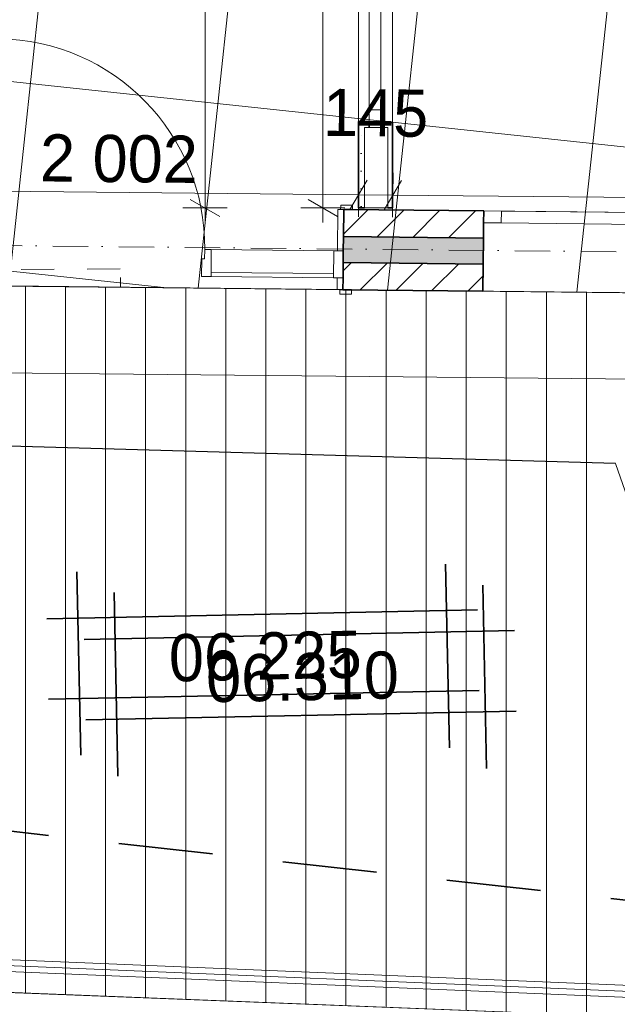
# Model space of a CAD drawing. Header units: millimetres. Extents: x -738537 to 1850049, y -250217 to 604013.
# Tile 126 of 220: x -112224 to -109689, y 75667 to 79843. Entities that reach past the tile are written whole.
import ezdxf

# ---------------------------------------------------------------- set-up
doc = ezdxf.new("R2010")
doc.units = ezdxf.units.MM
doc.header["$MEASUREMENT"] = 0
doc.set_wipeout_variables(frame=1)
for name, pattern in [('Dashed', [280, 140, -140]), ('Dot & Dashed', [280, 150, -60, 0, -70]), ('Long Dashed', [700, 400, -300]), ('Wipeout_Contour', [1000, 0, -1000])]:
    doc.linetypes.add(name, pattern=pattern)
for name, color, linetype, lineweight in [('0_Pen_No__3', 30, 'Continuous', 15), ('0_Pen_No__6', 7, 'Continuous', 5), ('A_FLOORS FINISH_Pen_No__128', 9, 'Continuous', 0), ('A_FLOORS STRUCTURE_Pen_No__128', 9, 'Continuous', 0), ('A_FLOORS STRUCTURE_Pen_No__3', 30, 'Continuous', 15), ('A_SITE 3D_Pen_No__128', 9, 'Continuous', 0), ('A_WALL LOAD_Pen_No__1', 214, 'Continuous', 35), ('A_WALL LOAD_Pen_No__3', 30, 'Continuous', 15), ('A_WALL LOAD_Pen_No__6', 7, 'Continuous', 5), ('BUILDING_Pen_No__2', 1, 'Continuous', 25), ('C-GRID _Pen_No__5', 4, 'Continuous', 5), ('C_DIMS - GA_Pen_No__6', 7, 'Continuous', 5), ('C_TEXT GA_Pen_No__6', 7, 'Continuous', 5), ('SEWER LINE_Pen_No__1', 214, 'Continuous', 35), ('SEWER LINE_Pen_No__4', 5, 'Continuous', 5), ('TOPO_Pen_No__15', 7, 'Continuous', 20)]:
    doc.layers.add(name, color=color, linetype=linetype, lineweight=lineweight)
for name, color, linetype, lineweight, true_color in [('0_Pen_No__7', 7, 'Continuous', 5, 0x9f07ff), ('A_FLOORS FINISH_Pen_No__168', 7, 'Continuous', 5, 0x996633), ('A_WALL LOAD_Pen_No__21', 7, 'Continuous', 0, 0x00ff4d), ('A_WALL LOAD_Pen_No__7', 7, 'Continuous', 5, 0x9f07ff)]:
    doc.layers.add(name, color=color, linetype=linetype, lineweight=lineweight, true_color=true_color)
doc.layers.add('A_FLOORS STRUCTURE', color=7, linetype='Continuous')
doc.layers.add('C_DIMS - GA', color=7, linetype='Continuous')
doc.styles.add('GENERATED_STYLE_1', font='GOTHIC.TTF')
doc.dimstyles.new('GENERATED_STYLE__1', dxfattribs={"dimtxt": 200, "dimasz": 95, "dimexe": 0.18, "dimexo": 90000, "dimgap": 0.09, "dimtad": 1, "dimdec": 0, "dimzin": 0, "dimdsep": 46, "dimtxsty": 'GENERATED_STYLE_1', "dimblk": 'ARROWHEAD_2', "dimblk1": 'ARROWHEAD_2', "dimblk2": 'ARROWHEAD_2', "dimcen": 0.09, "dimclrd": 7, "dimclre": 7, "dimclrt": 7, "dimadec": 0, "dimazin": 0, "dimtfac": 1, "dimtdec": 4, "dimtmove": 0, "dimatfit": 3, "dimfxl": 1, "dimtolj": 1, "dimtzin": 0, "dimarcsym": 0})
doc.dimstyles.new('GENERATED_STYLE__3', dxfattribs={"dimtxt": 200, "dimasz": 95, "dimexe": 0.18, "dimexo": 90000, "dimgap": 0.09, "dimtad": 1, "dimdec": 0, "dimzin": 0, "dimdsep": 46, "dimtxsty": 'GENERATED_STYLE_1', "dimblk": 'ARROWHEAD_2', "dimblk1": 'ARROWHEAD_2', "dimblk2": 'ARROWHEAD_2', "dimcen": 0.09, "dimclrd": 7, "dimclre": 7, "dimclrt": 7, "dimadec": 0, "dimazin": 0, "dimtfac": 1, "dimtdec": 4, "dimtmove": 2, "dimatfit": 3, "dimfxl": 1, "dimtolj": 1, "dimtzin": 0, "dimarcsym": 0})
pattern_1 = [(0, (0, 0), (0, 75), [0, -75])]

# ---------------------------------------------------------------- blocks, each defined once
blk = doc.blocks.new('Rail Wired 02 20[104]', base_point=(-112622.1, 75846))
at = {"layer": '0_Pen_No__6', "color": 7, "linetype": 'Continuous', "lineweight": 5}
blk.add_line((-112622.1, 75846), (-109598.5, 75720.2), dxfattribs=at)
at = {"layer": '0_Pen_No__6', "color": 7, "linetype": 'Continuous', "lineweight": 5, "flags": 128}
blk.add_lwpolyline([(-112597.1, 75869.9), (-112647.2, 75822), (-109599.6, 75695.2), (-109597.4, 75745.2)], close=True, dxfattribs=at)
blk = doc.blocks.new('*D399')
at = {"layer": 'C_DIMS - GA_Pen_No__6', "color": 7, "linetype": 'Continuous', "lineweight": 5, "transparency": 16777216}
for p, q in [((-111000.6, 82693.4), (-110875.6, 82621.2)), ((-110844.3, 82657.3), (-111031.8, 82657.3)), ((-110938.1, 79044.4), (-110938.1, 82657.3)), ((-111000.6, 79080.5), (-110875.6, 79008.3)), ((-110844.3, 79044.4), (-111031.8, 79044.4)), ((-110938.1, 78983.3), (-110938.1, 79044.4))]:
    blk.add_line(p, q, dxfattribs=at)
at = {"layer": 'C_DIMS - GA_Pen_No__6', "color": 7, "lineweight": 5, "transparency": 16777216, "char_height": 200, "attachment_point": 7, "rotation": 90, "style": 'GENERATED_STYLE_1'}
for s, insert in [('\\A1;{\\pql;\\fCentury Gothic|b0|i0|c0|p34;143}', (-110978.1, 82152.5)), ('\\A1;{\\pql;\\fCentury Gothic|b0|i0|c0|p34;3\xa0613}', (-110978.1, 80264.5))]:
    blk.add_mtext(s, dxfattribs=dict(at, insert=insert))
blk = doc.blocks.new('ARROWHEAD_2')
at = {"color": 0, "linetype": 'Continuous', "lineweight": 0}
for p, q in [((-0.378, -0.655), (0.378, 0.655)), ((0, 0), (-1, 0))]:
    blk.add_line(p, q, dxfattribs=at)
blk = doc.blocks.new('*D427')
at = {"layer": 'C_DIMS - GA_Pen_No__6', "color": 7, "linetype": 'Continuous', "lineweight": 5, "transparency": 16777216}
for p, q in [((-111375.5, 82764.1), (-111500.5, 82836.3)), ((-111438, 82800.2), (-111438, 82861.4)), ((-111344.3, 82800.2), (-111531.8, 82800.2)), ((-111438, 79044.4), (-111438, 82800.2)), ((-111500.5, 79080.5), (-111375.5, 79008.3)), ((-111344.3, 79044.4), (-111531.8, 79044.4)), ((-111438, 78983.3), (-111438, 79044.4))]:
    blk.add_line(p, q, dxfattribs=at)
at = {"layer": 'C_DIMS - GA_Pen_No__6', "color": 7, "lineweight": 5, "transparency": 16777216, "insert": (-111478, 80570.3), "char_height": 200, "attachment_point": 7, "rotation": 90, "style": 'GENERATED_STYLE_1'}
blk.add_mtext('\\A1;{\\pql;\\fCentury Gothic|b0|i0|c0|p34;3\xa0756}', dxfattribs=at)
blk = doc.blocks.new('*D428')
at = {"layer": 'C_DIMS - GA_Pen_No__6', "color": 7, "linetype": 'Continuous', "lineweight": 5, "transparency": 16777216}
for p, q in [((-113009.2, 79029.4), (-113007.3, 79216.9)), ((-112789.2, 79027.2), (-112787.3, 79214.6)), ((-112971.5, 79185.3), (-113044.9, 79061)), ((-112751.5, 79183), (-112824.9, 79058.8)), ((-113069.3, 79123.8), (-113008.2, 79123.1)), ((-113008.2, 79123.1), (-112788.2, 79120.9)), ((-112788.2, 79120.9), (-110786.3, 79100.5))]:
    blk.add_line(p, q, dxfattribs=at)
at = {"layer": 'C_DIMS - GA_Pen_No__6', "color": 7, "lineweight": 5, "transparency": 16777216, "insert": (-113172.4, 79370.1), "char_height": 200, "attachment_point": 7, "rotation": 359.4159, "style": 'GENERATED_STYLE_1'}
blk.add_mtext('\\A1;{\\pql;\\fCentury Gothic|b0|i0|c0|p34;220}', dxfattribs=at)
blk = doc.blocks.new('*D429')
at = {"layer": 'C_DIMS - GA_Pen_No__6', "color": 7, "linetype": 'Continuous', "lineweight": 5, "transparency": 16777216}
for p, q in [((-112789.2, 79027.2), (-112787.3, 79214.6)), ((-112751.5, 79183), (-112824.9, 79058.8)), ((-110749.6, 79162.6), (-110823.1, 79038.4)), ((-110787.3, 79006.8), (-110785.4, 79194.2)), ((-112788.2, 79120.9), (-110786.3, 79100.5)), ((-110786.3, 79100.5), (-110641.4, 79099))]:
    blk.add_line(p, q, dxfattribs=at)
at = {"layer": 'C_DIMS - GA_Pen_No__6', "color": 7, "lineweight": 5, "transparency": 16777216, "char_height": 200, "attachment_point": 7, "rotation": 359.4159, "style": 'GENERATED_STYLE_1'}
for s, insert in [('\\A1;{\\pql;\\fCentury Gothic|b0|i0|c0|p34;145}', (-110938.1, 79347.4)), ('\\A1;{\\pql;\\fCentury Gothic|b0|i0|c0|p34;2\xa0002}', (-112138.9, 79154.3))]:
    blk.add_mtext(s, dxfattribs=dict(at, insert=insert))
blk = doc.blocks.new('*D430')
at = {"layer": 'C_DIMS - GA_Pen_No__6', "color": 7, "linetype": 'Continuous', "lineweight": 5, "transparency": 16777216}
for p, q in [((-110749.6, 79162.6), (-110823.1, 79038.4)), ((-110604.6, 79161.1), (-110678.1, 79036.9)), ((-110642.3, 79005.3), (-110640.4, 79192.8)), ((-110786.3, 79100.5), (-110641.4, 79099)), ((-110641.4, 79099), (-106679.5, 79058.6))]:
    blk.add_line(p, q, dxfattribs=at)
blk = doc.blocks.new('*D431')
at = {"layer": 'C_DIMS - GA_Pen_No__6', "color": 7, "linetype": 'Continuous', "lineweight": 5, "transparency": 16777216}
for p, q in [((-110604.6, 79161.1), (-110678.1, 79036.9)), ((-110642.3, 79005.3), (-110640.4, 79192.8)), ((-106642.8, 79120.8), (-106716.2, 78996.5)), ((-106680.5, 78964.9), (-106678.5, 79152.4)), ((-110641.4, 79099), (-106679.5, 79058.6)), ((-106679.5, 79058.6), (-106534.5, 79057.2))]:
    blk.add_line(p, q, dxfattribs=at)
at = {"layer": 'C_DIMS - GA_Pen_No__6', "color": 7, "lineweight": 5, "transparency": 16777216, "char_height": 200, "attachment_point": 7, "rotation": 359.4159, "style": 'GENERATED_STYLE_1'}
for s, insert in [('\\A1;{\\pql;\\fCentury Gothic|b0|i0|c0|p34;145}', (-106870.3, 79212.9)), ('\\A1;{\\pql;\\fCentury Gothic|b0|i0|c0|p34;3\xa0962}', (-109012, 79122.4))]:
    blk.add_mtext(s, dxfattribs=dict(at, insert=insert))
blk = doc.blocks.new('*D507')
at = {"layer": 'C_DIMS - GA_Pen_No__6', "color": 7, "linetype": 'Continuous', "lineweight": 5, "transparency": 16777216}
for p, q in [((-112749.6, 78411.8), (-112823, 78287.5)), ((-112785.4, 78443.4), (-112787.2, 78255.9)), ((-112786.3, 78349.7), (-112847.4, 78350.3)), ((-100723.4, 78231.2), (-112786.3, 78349.7)), ((-100760.1, 78169), (-100686.7, 78293.3)), ((-100722.5, 78324.9), (-100724.3, 78137.4)), ((-100662.3, 78230.6), (-100723.4, 78231.2))]:
    blk.add_line(p, q, dxfattribs=at)
at = {"layer": 'C_DIMS - GA_Pen_No__6', "color": 7, "lineweight": 5, "transparency": 16777216, "insert": (-107184.6, 78334.6), "char_height": 200, "attachment_point": 7, "rotation": 359.4371, "style": 'GENERATED_STYLE_1'}
blk.add_mtext('\\A1;{\\pql;\\fCentury Gothic|b0|i0|c0|p34;12\xa0063}', dxfattribs=at)

msp = doc.modelspace()

# ---------------------------------------------------------------- hatches: boundary and pattern name
at = {"layer": '0_Pen_No__7', "linetype": 'Continuous', "lineweight": 5, "true_color": 0x000000}
h = msp.add_hatch(dxfattribs=at)
h.set_pattern_fill('ANSI31', color=18, scale=870, style=0)
h.paths.add_polyline_path([(-110850.7, 78922.6), (-110256.7, 78916.5), (-110255.5, 79031.5), (-110849.5, 79037.6)])
at = {"layer": 'A_FLOORS FINISH_Pen_No__128', "linetype": 'Continuous', "lineweight": 0}
h = msp.add_hatch(dxfattribs=at)
h.set_pattern_fill('PATTERN__TILES_ANGLED2', color=9, style=0, pattern_type=2)
h.set_pattern_definition([(83.9, (0, 0), (-795.4704, 85.0113), []), (173.9, (0, 0), (85.0113, 795.4704), [])])
h.paths.add_polyline_path([(-114209.3, 85279.7), (-113008.9, 85150.6), (-113007.1, 78719.7), (-100428.1, 78590.9), (-99191.2, 85244.8), (-98901.2, 86804.4), (-98836.7, 87151.5), (-113822.1, 88830.6)])
at = {"layer": 'A_WALL LOAD_Pen_No__7', "linetype": 'Continuous', "lineweight": 5, "true_color": 0x9f07ff}
h = msp.add_hatch(dxfattribs=at)
h.set_pattern_fill('HATCH__GYPSUM', color=190, style=0, pattern_type=2)
h.set_pattern_definition(pattern_1)
h.paths.add_polyline_path([(-110787, 79386), (-110762, 79386), (-110742, 79386), (-110742, 79411), (-110787, 79411)])
h = msp.add_hatch(dxfattribs=at)
h.set_pattern_fill('HATCH__GYPSUM', color=190, style=0, pattern_type=2)
h.set_pattern_definition(pattern_1)
h.paths.add_polyline_path([(-110762, 79386), (-110787, 79386), (-110786.9, 79044.4), (-110761.9, 79044.4)])
h = msp.add_hatch(dxfattribs=at)
h.set_pattern_fill('HATCH__GYPSUM', color=190, style=0, pattern_type=2)
h.set_pattern_definition(pattern_1)
h.paths.add_polyline_path([(-110642, 79406.1), (-110692, 79406.1), (-110692, 79386.1), (-110662, 79386.1), (-110642, 79386.1)])
h = msp.add_hatch(dxfattribs=at)
h.set_pattern_fill('HATCH__GYPSUM', color=190, style=0, pattern_type=2)
h.set_pattern_definition(pattern_1)
h.paths.add_polyline_path([(-110662, 79386.1), (-110661.9, 79044.4), (-110641.9, 79044.4), (-110642, 79386.1)])
msp.add_hatch(color=190, dxfattribs=at).paths.add_polyline_path([(-110851.8, 78812.6), (-110257.8, 78806.5), (-110256.7, 78916.5), (-110850.7, 78922.6)])

# ---------------------------------------------------------------- linework, layer by layer
at = {"layer": '0_Pen_No__3', "color": 30, "linetype": 'Dashed', "lineweight": 15}
msp.add_lwpolyline([(-129902, 72543.1), (-119138.4, 72527.4), (-119134.7, 75050.7), (-112750.5, 75038.1), (-112723.1, 75735.6), (-112619.8, 78361.8), (-111794.5, 78329.3), (-111797.4, 78786.1), (-119971.4, 78733.6), (-120027.5, 73421.6), (-129059.4, 73384.8), (-129051.8, 78561.8), (-129893.2, 78569.4)], close=True, dxfattribs=at)
at = {"layer": 'A_FLOORS FINISH_Pen_No__168', "color": 25, "linetype": 'Continuous', "lineweight": 5, "true_color": 0x996633, "flags": 128}
msp.add_lwpolyline([(-114209.3, 85279.7), (-113008.9, 85150.6), (-113007.1, 78719.7), (-100428.1, 78590.9), (-99191.2, 85244.8), (-98901.2, 86804.4), (-98836.7, 87151.5), (-113822.1, 88830.6)], close=True, dxfattribs=at)
at = {"layer": 'A_WALL LOAD_Pen_No__1', "color": 214, "linetype": 'Continuous', "lineweight": 35}
for p, q in [((-110787, 79386), (-110787, 79411)), ((-110742, 79411), (-110787, 79411)), ((-110742, 79411), (-110787, 79411)), ((-110787, 79386), (-110787, 79411)), ((-110742, 79386), (-110742, 79411)), ((-110692, 79406.1), (-110642, 79406.1)), ((-110692, 79406.1), (-110642, 79406.1)), ((-110692, 79386.1), (-110692, 79406.1)), ((-110642, 79386.1), (-110642, 79406.1)), ((-110642, 79386.1), (-110642, 79406.1)), ((-110850.7, 78922.6), (-110849.5, 79037.6)), ((-110850.7, 78922.6), (-110849.5, 79037.6)), ((-110850.7, 78922.6), (-110849.5, 79037.6)), ((-110849.5, 79037.6), (-110812.5, 79037.2)), ((-110849.5, 79037.6), (-110812.5, 79037.2)), ((-110849.5, 79037.6), (-110812.5, 79037.2)), ((-110255.5, 79031.5), (-110256, 78981.5)), ((-110255.5, 79031.5), (-110256, 78981.5)), ((-110255.5, 79031.5), (-110256, 78981.5)), ((-110256, 78981.5), (-110256.7, 78916.5)), ((-110256, 78981.5), (-110256.7, 78916.5)), ((-110851.3, 78862.6), (-110850.7, 78922.6)), ((-110851.3, 78862.6), (-110850.7, 78922.6)), ((-110851.3, 78862.6), (-110850.7, 78922.6)), ((-110850.7, 78922.6), (-110256.7, 78916.5)), ((-110256.7, 78916.5), (-110257.8, 78806.5)), ((-110256.7, 78916.5), (-110257.8, 78806.5)), ((-110851.8, 78812.6), (-110851.3, 78862.6)), ((-110851.8, 78812.6), (-110851.3, 78862.6)), ((-110851.8, 78812.6), (-110851.3, 78862.6)), ((-110852.5, 78747.6), (-110851.8, 78812.6)), ((-110852.5, 78747.6), (-110851.8, 78812.6)), ((-110852.5, 78747.6), (-110851.8, 78812.6)), ((-110851.8, 78812.6), (-110257.8, 78806.5))]:
    msp.add_line(p, q, dxfattribs=at)
for points in [[(-110787, 79386), (-110786.9, 79044.4)], [(-110641.9, 79044.4), (-110642, 79386.1)], [(-110255.5, 79031.5), (-110849.5, 79037.6)], [(-110786.9, 79044.4), (-110761.9, 79044.4)], [(-110661.9, 79044.4), (-110641.9, 79044.4)]]:
    msp.add_lwpolyline(points, dxfattribs=at)
at = {"layer": 'A_WALL LOAD_Pen_No__21', "color": 100, "linetype": 'Continuous', "lineweight": 0, "true_color": 0x00ff4d}
for p, q in [((-110762, 79386), (-110761.9, 79044.4)), ((-110762, 79386), (-110742, 79386)), ((-110692, 79386.1), (-110742, 79386)), ((-110692, 79386.1), (-110742, 79386)), ((-110692, 79386.1), (-110742, 79386)), ((-110662, 79386.1), (-110692, 79386.1)), ((-110661.9, 79044.4), (-110662, 79386.1))]:
    msp.add_line(p, q, dxfattribs=at)
msp.add_lwpolyline([(-110761.9, 79044.4), (-110661.9, 79044.4)], dxfattribs=at)
at = {"layer": 'A_WALL LOAD_Pen_No__3', "color": 30, "linetype": 'Continuous', "lineweight": 15}
for p, q in [((-110787.5, 82361), (-110787, 79411)), ((-110642.5, 82366.1), (-110642, 79406.1)), ((-110876.3, 78862.9), (-110874.5, 79037.9)), ((-110874.5, 79037.9), (-110849.5, 79037.6)), ((-110862.5, 79037.7), (-110862.3, 79056.7)), ((-110812.5, 79037.2), (-110862.5, 79037.7)), ((-110862.3, 79056.7), (-110812.3, 79056.2)), ((-110849.5, 79037.6), (-110851.3, 78862.6)), ((-110812.3, 79056.2), (-110812.5, 79037.2)), ((-110255.5, 79031.5), (-107410.7, 79002.4)), ((-110851.3, 78862.6), (-110876.3, 78862.9)), ((-110877.5, 78747.9), (-110852.5, 78747.6))]:
    msp.add_line(p, q, dxfattribs=at)
msp.add_arc((-112323.2, 78877.7), 884, 359.4139, 89.4139, dxfattribs=at)
at = {"layer": 'A_WALL LOAD_Pen_No__6', "color": 7, "linetype": 'Continuous', "lineweight": 5}
for p, q in [((-110742.4, 82311), (-110742, 79461)), ((-110692, 79461.1), (-110692.4, 82311.1)), ((-110692, 79461.1), (-110742, 79461)), ((-110742, 79461), (-110742, 79386)), ((-110692, 79386.1), (-110692, 79461.1)), ((-110180.5, 79030.8), (-110255.5, 79031.5)), ((-110181, 78980.8), (-110180.5, 79030.8)), ((-107485.7, 79003.2), (-110180.5, 79030.8)), ((-110256, 78981.5), (-110181, 78980.8)), ((-110181, 78980.8), (-107486.2, 78953.2)), ((-111439.7, 78828.6), (-111439.3, 78868.6)), ((-111439.3, 78868.6), (-111411.3, 78868.3)), ((-111452.5, 78753.8), (-111451.7, 78828.8)), ((-111451.7, 78828.8), (-111439.7, 78828.6)), ((-111411.3, 78868.3), (-111412.5, 78753.3)), ((-111411.3, 78868.3), (-110891.3, 78863)), ((-110892.5, 78748), (-110891.3, 78863)), ((-110891.3, 78863), (-110851.3, 78862.6)), ((-110851.3, 78862.6), (-110852.5, 78747.6)), ((-111412.5, 78753.3), (-111452.5, 78753.8)), ((-110892.3, 78766), (-111412.3, 78771.3)), ((-110852.5, 78747.6), (-110892.5, 78748))]:
    msp.add_line(p, q, dxfattribs=at)
msp.add_lwpolyline([(-111412.5, 78753.3), (-110892.5, 78748), (-110891.3, 78863), (-111411.3, 78868.3)], close=True, dxfattribs=at)

# ---------------------------------------------------------------- dimensions: what is measured, and where the dimension line sits
at = {"layer": 'C_DIMS - GA', "color": 7, "linetype": 'Continuous', "lineweight": 5}
for base, p1, p2, angle, dimstyle, picture, middle, turn in [((-111438, 82800.2), (-110786.9, 79044.4), (-110787.5, 82800.2), 90, 'GENERATED_STYLE__1', '*D427', (-111578, 80913.8), 90), ((-110938.1, 82657.3), (-110786.9, 79044.4), (-110642.5, 82657.3), 90, 'GENERATED_STYLE__1', '*D399', (-111078.1, 80608), 90), ((-110786.3, 79100.5), (-112788.9, 79057.4), (-110786.9, 79044.4), 359.4159, 'GENERATED_STYLE__1', '*D429', (-111794.3, 79250.8), 359.4159), ((-106679.5, 79058.6), (-110641.9, 79044.4), (-106680.1, 79002.2), 359.4159, 'GENERATED_STYLE__1', '*D431', (-108667.5, 79218.9), 359.4159), ((-112788.2, 79120.9), (-113008.9, 79059.7), (-112788.9, 79057.4), 359.4159, 'GENERATED_STYLE__3', '*D428', (-112942.7, 79467.7), 359.4159), ((-110641.4, 79099), (-110786.9, 79044.4), (-110641.9, 79044.4), 359.4159, 'GENERATED_STYLE__3', '*D430', (-110708.4, 79445.1), 359.4159)]:
    dim = msp.add_linear_dim(base=base, p1=p1, p2=p2, angle=angle, dimstyle=dimstyle, dxfattribs=at)
    dim.commit()
    dim.dimension.update_dxf_attribs({"geometry": picture, "text_midpoint": middle, "dimtype": 160, "text_rotation": turn})

# ---------------------------------------------------------------- next in the draw order: wipeouts: each hides what was drawn before it
at = {"color": 254, "linetype": 'Wipeout_Contour', "lineweight": 0, "ltscale": 1067346.292410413}
msp.add_wipeout([(-112606.1, 78715.6), (-112714.8, 75735.3), (-109602.7, 75612.8), (-109507.2, 78019.2), (-109498.4, 78240.7), (-100547.7, 77900.4), (-100419.3, 78590.9), (-112445.3, 78714)], dxfattribs=at).dxf.layer = 'A_FLOORS STRUCTURE'

# ---------------------------------------------------------------- next in the draw order: hatches: boundary and pattern name
at = {"layer": '0_Pen_No__7', "linetype": 'Continuous', "lineweight": 5, "true_color": 0x000000}
h = msp.add_hatch(dxfattribs=at)
h.set_pattern_fill('ANSI31', color=18, scale=870, style=0)
h.paths.add_polyline_path([(-110853, 78697.6), (-110259, 78691.5), (-110257.8, 78806.5), (-110851.8, 78812.6)])
at = {"layer": 'A_FLOORS STRUCTURE_Pen_No__128', "linetype": 'Continuous', "lineweight": 0}
h = msp.add_hatch(dxfattribs=at)
h.set_pattern_fill('PATTERN__DECK_II', color=9, style=0, pattern_type=2)
h.set_pattern_definition([(90, (0, 0), (-170, 0), [])])
h.paths.add_polyline_path([(-112606.1, 78715.6), (-112714.8, 75735.3), (-109602.7, 75612.8), (-109507.2, 78019.2), (-109498.4, 78240.7), (-100547.7, 77900.4), (-100419.3, 78590.9), (-112445.3, 78714)])
at = {"layer": 'A_SITE 3D_Pen_No__128', "linetype": 'Continuous', "lineweight": 0}
h = msp.add_hatch(dxfattribs=at)
h.set_pattern_fill('PATTERN__PAVING', color=9, style=0, pattern_type=2)
h.set_pattern_definition([(0, (20053.95, 1033.6), (0, 400), [300, -100]), (0, (20353.95, 1133.6), (0, 400), [300, -100]), (0, (20253.95, 1233.6), (0, 400), [300, -100]), (0, (20153.95, 1333.6), (0, 400), [300, -100]), (90, (20253.95, 1033.6), (-400, 0), [300, -100]), (90, (20153.95, 1133.6), (-400, 0), [300, -100]), (90, (20053.95, 1233.6), (-400, 0), [300, -100]), (90, (20353.95, 1333.6), (-400, 0), [300, -100])])
h.paths.add_polyline_path([(-113774.8, 89196.8), (-98783.8, 87454.8), (-99198.5, 85205.6), (-96185.9, 83435.6), (-95783.9, 86779.8), (-92399.2, 86367.7), (-92399.2, 91976.2), (-85899.2, 91976.2), (-85899.2, 84290.4, 0.116634), (-85562.7, 83478.7), (-84856.4, 82687.8), (-81078.9, 80039.2), (-80162.4, 79600.8), (-75775.8, 78209.1), (-70191.6, 78471.5, 0.103683), (-68959.3, 79690.8), (-68528.6, 80917.5), (-68168.9, 82333.4), (-67867.6, 84420.9), (-67919, 85319.5), (-68602.9, 87625.8), (-68756.6, 87577.3), (-68067.7, 85290.9), (-68029.1, 84441.7), (-68335.9, 82451), (-68681.2, 80958.8), (-69095.9, 79803.2, -0.100494), (-70228, 78696.8), (-75693.1, 78514.3), (-80076.9, 79856.2), (-80949.5, 80226.9), (-84735.5, 83025.2), (-85281.8, 83645.1, -0.117949), (-85618.3, 84456.7), (-85618.3, 85412.2), (-84330.3, 86367.7), (-84330.3, 92329), (-85618.3, 92329), (-85618.3, 92317.2), (-97876.4, 92317.2), (-98743.1, 87655), (-113758.4, 89337.5)])

# ---------------------------------------------------------------- next in the draw order: linework, layer by layer
at = {"layer": 'A_FLOORS FINISH_Pen_No__168', "color": 25, "linetype": 'Continuous', "lineweight": 5, "true_color": 0x996633, "flags": 128}
msp.add_lwpolyline([(-112788.9, 78719.2), (-100430.9, 78584), (-98899.9, 86811.4), (-110177.2, 88075), (-110536, 84875), (-112788.9, 85127.1)], close=True, dxfattribs=at)
at = {"layer": 'A_FLOORS STRUCTURE_Pen_No__3', "color": 30, "linetype": 'Continuous', "lineweight": 15}
msp.add_lwpolyline([(-112606.1, 78715.6), (-112714.8, 75735.3), (-109602.7, 75612.8), (-109507.2, 78019.2), (-109498.4, 78240.7), (-100547.7, 77900.4), (-100419.3, 78590.9), (-112445.3, 78714)], close=True, dxfattribs=at)
at = {"layer": 'A_WALL LOAD_Pen_No__1', "color": 214, "linetype": 'Continuous', "lineweight": 35}
for p, q in [((-110257.8, 78806.5), (-110259, 78691.5)), ((-110257.8, 78806.5), (-110259, 78691.5)), ((-110853, 78697.6), (-110852.5, 78747.6)), ((-110853, 78697.6), (-110852.5, 78747.6)), ((-110853, 78697.6), (-110852.5, 78747.6)), ((-110853, 78697.6), (-110852.5, 78747.6)), ((-110853, 78697.6), (-110852.5, 78747.6)), ((-110853, 78697.6), (-110816, 78697.2)), ((-110853, 78697.6), (-110816, 78697.2)), ((-110853, 78697.6), (-110816, 78697.2))]:
    msp.add_line(p, q, dxfattribs=at)
msp.add_lwpolyline([(-110853, 78697.6), (-110259, 78691.5)], dxfattribs=at)
at = {"layer": 'A_WALL LOAD_Pen_No__3', "color": 30, "linetype": 'Continuous', "lineweight": 15}
for p, q in [((-110878, 78697.9), (-110877.5, 78747.9)), ((-110852.5, 78747.6), (-110853, 78697.6)), ((-110853, 78697.6), (-110878, 78697.9)), ((-110866.2, 78678.8), (-110866, 78697.8)), ((-110816.2, 78678.2), (-110866.2, 78678.8)), ((-110866, 78697.8), (-110816, 78697.2)), ((-110816, 78697.2), (-110816.2, 78678.2)), ((-110259, 78691.5), (-107414.2, 78662.4))]:
    msp.add_line(p, q, dxfattribs=at)
at = {"layer": 'BUILDING_Pen_No__2', "color": 1, "linetype": 'Continuous', "lineweight": 25}
msp.add_line((-109697, 77961.3), (-112506.1, 78041), dxfattribs=at)
at = {"layer": 'C-GRID _Pen_No__5', "color": 4, "linetype": 'Dot & Dashed', "lineweight": 5}
msp.add_line((-148775.5, 79258), (-91522.4, 78672.3), dxfattribs=at)
at = {"layer": 'SEWER LINE_Pen_No__1', "color": 214, "linetype": 'Long Dashed', "lineweight": 35}
msp.add_line((-130585.9, 78454.6), (-99680.3, 74991.6), dxfattribs=at)
at = {"layer": 'SEWER LINE_Pen_No__1', "color": 214, "linetype": 'Continuous', "lineweight": 35}
for p, q in [((-110401.4, 76755.7), (-110417.5, 77533.3)), ((-111965.3, 76723.5), (-111981.3, 77501.1)), ((-111807.6, 76635.6), (-111823.6, 77413.2)), ((-110243.7, 76667.8), (-110259.7, 77445.4)), ((-112108.5, 77302.5), (-110282.2, 77340.1)), ((-111950.7, 77214.6), (-110124.5, 77252.2)), ((-112101.5, 76961.2), (-110275.2, 76998.8)), ((-111943.7, 76873.3), (-110117.4, 76910.9))]:
    msp.add_line(p, q, dxfattribs=at)
at = {"layer": 'SEWER LINE_Pen_No__4', "color": 5, "linetype": 'Continuous', "lineweight": 5}
msp.add_line((-109529.2, 77480.1), (-109697, 77961.3), dxfattribs=at)
at = {"layer": 'TOPO_Pen_No__15', "color": 7, "linetype": 'Continuous', "lineweight": 20}
msp.add_line((-109602.7, 75612.8), (-112714.8, 75735.3), dxfattribs=at)

# ---------------------------------------------------------------- next in the draw order: block references
at = {"layer": '0_Pen_No__6', "color": 7, "linetype": 'Continuous', "lineweight": 5}
msp.add_blockref('Rail Wired 02 20[104]', (-112622.1, 75846), dxfattribs=at)

# ---------------------------------------------------------------- next in the draw order: texts
at = {"layer": 'C_TEXT GA_Pen_No__6', "color": 18, "linetype": 'Continuous', "lineweight": 5, "true_color": 0x000000, "char_height": 200, "attachment_point": 5, "rotation": 1.1804, "style": 'GENERATED_STYLE_1'}
for s, insert in [('\\A1;\\pxqc;06.225', (-111182.4, 77143)), ('\\A1;\\pxqc;06.310', (-111024.7, 77055.1))]:
    msp.add_mtext(s, dxfattribs=dict(at, insert=insert))

# ---------------------------------------------------------------- next in the draw order: dimensions: what is measured, and where the dimension line sits
at = {"layer": 'C_DIMS - GA', "color": 7, "linetype": 'Continuous', "lineweight": 5}
dim = msp.add_linear_dim(base=(-112786.3107, 78349.682), p1=(-100719.8993, 78586.9176), p2=(-112788.8605, 78090.1586), angle=179.4371, dimstyle='GENERATED_STYLE__1', dxfattribs=at)
dim.commit()
dim.dimension.update_dxf_attribs({"geometry": '*D507', "text_midpoint": (-106763.8297, 78430.5181), "dimtype": 160, "text_rotation": 359.4371})

doc.saveas('drawing.dxf')
